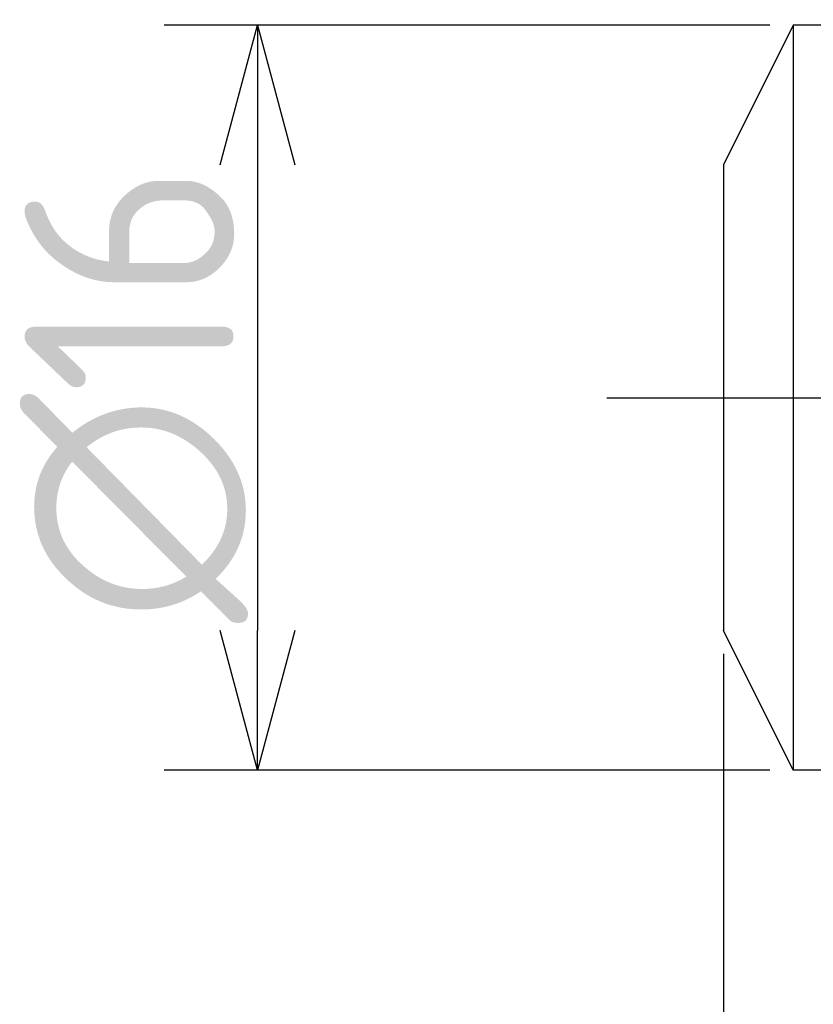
# Model space of a CAD drawing. Extents: x 83 to 316, y 128 to 200.
# Tile 3 of 6: x 225 to 242, y 162 to 183. Entities that reach past the tile are written whole.
import ezdxf

# ---------------------------------------------------------------- set-up
doc = ezdxf.new("R2010")
doc.units = 0
doc.linetypes.add('CENTER', pattern=[50.8, 31.75, -6.35, 6.35, -6.35])
doc.layers.get('0').update_dxf_attribs({"linetype": 'CONTINUOUS'})
doc.layers.get('DEFPOINTS').update_dxf_attribs({"linetype": 'CONTINUOUS'})
for name, color, linetype in [('図形', 7, 'CONTINUOUS'), ('図枠', 7, 'CONTINUOUS'), ('寸法_文字', 3, 'CONTINUOUS')]:
    doc.layers.add(name, color=color, linetype=linetype)
doc.layers.get('0').off()
doc.styles.add('DIMENSION', font='isocp.shx', dxfattribs={"bigfont": 'bigfont.shx'})
doc.dimstyles.get("Standard").update_dxf_attribs({"dimtxt": 0.18, "dimasz": 0.18, "dimexe": 0.18, "dimexo": 0.0625, "dimgap": 0.09, "dimtad": 0, "dimtih": 1, "dimtoh": 1, "dimzin": 0, "dimcen": 0.09, "dimazin": 3, "dimtfac": 1, "dimtofl": 0, "dimtmove": 0, "dimatfit": 3})

# ---------------------------------------------------------------- blocks, each defined once
blk = doc.blocks.new('_OPEN30')
at = {"color": 0, "linetype": 'BYBLOCK'}
for p, q in [((-1, 0.2679), (0, 0)), ((0, 0), (-1, -0.2679)), ((0, 0), (-1, 0))]:
    blk.add_line(p, q, dxfattribs=at)
blk = doc.blocks.new('*U35')
at = {"layer": '寸法_文字', "color": 3, "style": 'DIMENSION'}
blk.add_text('11', height=4.5, dxfattribs=at).set_placement((243.25, 140.5))
blk = doc.blocks.new('*D14')
at = {"layer": 'DEFPOINTS', "color": 0}
for p in [(251, 170.25), (240, 170), (240, 140)]:
    blk.add_point(p, dxfattribs=at)
at = {"layer": '寸法_文字', "color": 3}
for p, q in [((251, 169.75), (251, 138)), ((240, 169.5), (240, 138)), ((248, 140), (243, 140))]:
    blk.add_line(p, q, dxfattribs=at)
at = {"layer": '図枠'}
blk.add_blockref('*U35', (0, 0), dxfattribs=at)
at = {"layer": '寸法_文字', "color": 3, "xscale": 3, "yscale": 3, "zscale": 3, "rotation": 180}
blk.add_blockref('_OPEN30', (240, 140), dxfattribs=at)
at = {"layer": '寸法_文字', "color": 3, "xscale": 3, "yscale": 3, "zscale": 3}
blk.add_blockref('_OPEN30', (251, 140), dxfattribs=at)
blk = doc.blocks.new('*U40')
at = {"layer": '寸法_文字', "color": 3, "style": 'DIMENSION'}
blk.add_text('(62.5)', height=4.5, dxfattribs=at).set_placement((264.05, 130.725))
blk = doc.blocks.new('*D15')
at = {"layer": 'DEFPOINTS', "color": 0}
for p in [(240, 170), (302.5, 166), (302.5, 130)]:
    blk.add_point(p, dxfattribs=at)
at = {"layer": '寸法_文字', "color": 3}
for p, q in [((240, 169.5), (240, 128)), ((302.5, 165.5), (302.5, 128)), ((243, 130), (299.5, 130))]:
    blk.add_line(p, q, dxfattribs=at)
at = {"layer": '図枠'}
blk.add_blockref('*U40', (0, 0), dxfattribs=at)
at = {"layer": '寸法_文字', "color": 3, "xscale": 3, "yscale": 3, "zscale": 3, "rotation": 180}
blk.add_blockref('_OPEN30', (240, 130), dxfattribs=at)
at = {"layer": '寸法_文字', "color": 3, "xscale": 3, "yscale": 3, "zscale": 3}
blk.add_blockref('_OPEN30', (302.5, 130), dxfattribs=at)
blk = doc.blocks.new('*U38')
at = {"layer": '寸法_文字', "color": 3, "style": 'DIMENSION'}
blk.add_text('∅16', height=4.5, rotation=90, dxfattribs=at).set_placement((229.5, 170.163))
blk = doc.blocks.new('*D16')
at = {"layer": 'DEFPOINTS', "color": 0}
for p in [(241.5, 183), (230, 167), (241.5, 167)]:
    blk.add_point(p, dxfattribs=at)
at = {"layer": '寸法_文字', "color": 3}
for p, q in [((241, 183), (228, 183)), ((230, 180), (230, 170)), ((241, 167), (228, 167))]:
    blk.add_line(p, q, dxfattribs=at)
at = {"layer": '図枠'}
blk.add_blockref('*U38', (0, 0), dxfattribs=at)
at = {"layer": '寸法_文字', "color": 3, "xscale": 3, "yscale": 3, "zscale": 3}
for p, rotation in [((230, 183), 90), ((230, 167), 270)]:
    blk.add_blockref('_OPEN30', p, dxfattribs=dict(at, rotation=rotation))

msp = doc.modelspace()

# ---------------------------------------------------------------- linework, layer by layer
at = {"layer": '図形'}
for p, q in [((241.5, 183), (240, 180)), ((241.5, 183), (241.5, 167)), ((243, 183), (241.5, 183)), ((240, 180), (240, 170)), ((241.5, 167), (240, 170)), ((243, 167), (241.5, 167))]:
    msp.add_line(p, q, dxfattribs=at)
at = {"layer": '図形', "color": 3, "linetype": 'CENTER'}
msp.add_line((237.5, 175), (305, 175), dxfattribs=at)

# ---------------------------------------------------------------- dimensions: what is measured, and where the dimension line sits
at = {"layer": '寸法_文字'}
dim = msp.add_linear_dim(base=(230, 167), p1=(241.5, 183), p2=(241.5, 167), angle=90, text='%%c<>', dimstyle='Standard', dxfattribs=at)
dim.commit()
dim.dimension.update_dxf_attribs({"geometry": '*D16', "text_midpoint": (230, 175), "dimtype": 128})
dim = msp.add_linear_dim(base=(240, 140), p1=(251, 170.25), p2=(240, 170), dimstyle='Standard', dxfattribs=at)
dim.commit()
dim.dimension.update_dxf_attribs({"geometry": '*D14', "text_midpoint": (245.5, 140), "dimtype": 128})
dim = msp.add_linear_dim(base=(302.5, 130), p1=(240, 170), p2=(302.5, 166), text='(<>)', dimstyle='Standard', dxfattribs=at)
dim.commit()
dim.dimension.update_dxf_attribs({"geometry": '*D15', "text_midpoint": (271.25, 130), "dimtype": 128})

doc.saveas('drawing.dxf')
